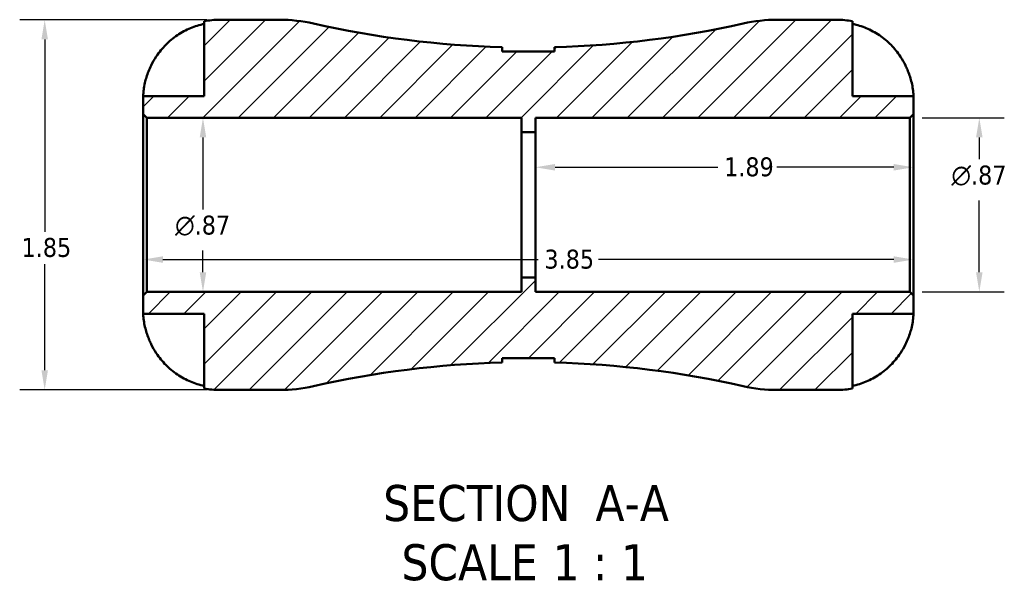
# Model space of a CAD drawing. Header units: inches. Extents: x 0.1 to 37.5, y -5 to 21.4.
# Tile 2 of 10: x 13.2 to 18.1, y -5 to -2.2. Entities that reach past the tile are written whole.
import ezdxf

# ---------------------------------------------------------------- set-up
doc = ezdxf.new("R2010")
doc.units = ezdxf.units.IN
doc.header["$MEASUREMENT"] = 0
for name, color, linetype, lineweight in [('Dimension (ANSI)', 7, 'Continuous', 25), ('Hatch (ANSI)', 7, 'Continuous', 18), ('Symbol (ANSI)', 7, 'Continuous', 25), ('Visible (ANSI)', 7, 'Continuous', 50)]:
    doc.layers.add(name, color=color, linetype=linetype, lineweight=lineweight)
doc.styles.add('Label Text (ANSI)', font='tahoma.ttf')
doc.styles.add('Note Text (ANSI)', font='tahoma.ttf')
doc.dimstyles.new('Default (ANSI)', dxfattribs={"dimtxt": 0.09448818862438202, "dimasz": 0.09842519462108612, "dimexe": 0.125, "dimexo": 0.0625, "dimgap": 0.03149606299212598, "dimtad": 0, "dimtih": 1, "dimtoh": 1, "dimrnd": 1e-08, "dimzin": 4, "dimdsep": 46, "dimtxsty": 'Note Text (ANSI)', "dimcen": 0.09, "dimdle": 0.3937007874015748, "dimclrd": 256, "dimclre": 256, "dimclrt": 5, "dimadec": 0, "dimazin": 1, "dimtfac": 1, "dimtofl": 0, "dimtmove": 0, "dimatfit": 3, "dimfxl": 1, "dimtolj": 1, "dimtzin": 4, "dimlwd": -1, "dimlwe": -1, "dimarcsym": 0})

# ---------------------------------------------------------------- blocks, each defined once
blk = doc.blocks.new('*D8')
at = {"layer": 'Defpoints', "color": 0, "transparency": 16777216}
for p in [(17.62196865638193, -2.970824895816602), (15.73196865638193, -3.158647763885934), (17.62196865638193, -3.158647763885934)]:
    blk.add_point(p, dxfattribs=at)
at = {"layer": 'Dimension (ANSI)', "transparency": 16777216}
for p, q in [((15.83039385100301, -2.970824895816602), (16.64425021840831, -2.970824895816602)), ((17.52354346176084, -2.970824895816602), (16.93968709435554, -2.970824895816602))]:
    blk.add_line(p, q, dxfattribs=at)
for points in [[(15.83039385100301, -2.954420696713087), (15.83039385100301, -2.987229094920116), (15.73196865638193, -2.970824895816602)], [(17.52354346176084, -2.954420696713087), (17.52354346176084, -2.987229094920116), (17.62196865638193, -2.970824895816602)]]:
    blk.add_solid(points, dxfattribs=at)
at = {"layer": 'Dimension (ANSI)', "color": 5, "transparency": 16777216, "insert": (16.67574628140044, -2.921423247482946), "char_height": 0.09448818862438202, "attachment_point": 1, "style": 'Note Text (ANSI)'}
blk.add_mtext('\\A1;1.89', dxfattribs=at)
blk = doc.blocks.new('*D9')
at = {"layer": 'Defpoints', "color": 0, "transparency": 16777216}
for p in [(17.60346865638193, -2.723608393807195), (17.95144293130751, -2.723608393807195), (17.60346865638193, -3.593687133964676)]:
    blk.add_point(p, dxfattribs=at)
at = {"layer": 'Dimension (ANSI)', "transparency": 16777216}
for p, q in [((17.66596865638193, -2.723608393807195), (18.07644293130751, -2.723608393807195)), ((17.95144293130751, -2.822033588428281), (17.95144293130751, -2.931059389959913)), ((17.95144293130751, -3.49526193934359), (17.95144293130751, -3.136236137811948)), ((17.66596865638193, -3.593687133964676), (18.07644293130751, -3.593687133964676))]:
    blk.add_line(p, q, dxfattribs=at)
for points in [[(17.935038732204, -2.822033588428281), (17.96784713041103, -2.822033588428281), (17.95144293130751, -2.723608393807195)], [(17.935038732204, -3.49526193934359), (17.96784713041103, -3.49526193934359), (17.95144293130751, -3.593687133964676)]]:
    blk.add_solid(points, dxfattribs=at)
at = {"layer": 'Dimension (ANSI)', "color": 5, "transparency": 16777216, "insert": (17.81212509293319, -2.962555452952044), "char_height": 0.09448818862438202, "attachment_point": 1, "style": 'Note Text (ANSI)'}
blk.add_mtext('\\A1;{\\fAIGDT|b0|i0;\\H0.0945;\\ln}\\fTahoma|b0|i0;\\H0.0945;.87', dxfattribs=at)
blk = doc.blocks.new('*D10')
at = {"layer": 'Defpoints', "color": 0, "transparency": 16777216}
for p in [(13.79046865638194, -2.723608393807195), (13.79046865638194, -3.593687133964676), (14.07040043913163, -3.593687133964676)]:
    blk.add_point(p, dxfattribs=at)
at = {"layer": 'Dimension (ANSI)', "transparency": 16777216}
for p, q in [((13.85296865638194, -2.723608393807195), (14.19540043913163, -2.723608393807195)), ((14.07040043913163, -2.822033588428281), (14.07040043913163, -3.181059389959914)), ((14.07040043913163, -3.49526193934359), (14.07040043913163, -3.386236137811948)), ((13.85296865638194, -3.593687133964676), (14.19540043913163, -3.593687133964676))]:
    blk.add_line(p, q, dxfattribs=at)
for points in [[(14.05399624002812, -2.822033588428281), (14.08680463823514, -2.822033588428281), (14.07040043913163, -2.723608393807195)], [(14.05399624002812, -3.49526193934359), (14.08680463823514, -3.49526193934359), (14.07040043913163, -3.593687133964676)]]:
    blk.add_solid(points, dxfattribs=at)
at = {"layer": 'Dimension (ANSI)', "color": 5, "transparency": 16777216, "insert": (13.93108260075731, -3.212555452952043), "char_height": 0.09448818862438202, "attachment_point": 1, "style": 'Note Text (ANSI)'}
blk.add_mtext('\\A1;{\\fAIGDT|b0|i0;\\H0.0945;\\ln}\\fTahoma|b0|i0;\\H0.0945;.87', dxfattribs=at)
blk = doc.blocks.new('*D11')
at = {"layer": 'Defpoints', "color": 0, "transparency": 16777216}
for p in [(13.77196865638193, -3.158647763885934), (17.62196865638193, -3.158647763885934), (17.62196865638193, -3.432049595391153)]:
    blk.add_point(p, dxfattribs=at)
at = {"layer": 'Dimension (ANSI)', "transparency": 16777216}
for p, q in [((13.87039385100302, -3.432049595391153), (15.74585524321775, -3.432049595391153)), ((17.52354346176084, -3.432049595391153), (16.0480820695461, -3.432049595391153))]:
    blk.add_line(p, q, dxfattribs=at)
for points in [[(13.87039385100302, -3.415645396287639), (13.87039385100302, -3.448453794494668), (13.77196865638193, -3.432049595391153)], [(17.52354346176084, -3.415645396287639), (17.52354346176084, -3.448453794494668), (17.62196865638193, -3.432049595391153)]]:
    blk.add_solid(points, dxfattribs=at)
at = {"layer": 'Dimension (ANSI)', "color": 5, "transparency": 16777216, "insert": (15.77735130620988, -3.382647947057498), "char_height": 0.09448818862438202, "attachment_point": 1, "style": 'Note Text (ANSI)'}
blk.add_mtext('\\A1;3.85', dxfattribs=at)
blk = doc.blocks.new('*D12')
at = {"layer": 'Defpoints', "color": 0, "transparency": 16777216}
for p in [(14.15316944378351, -2.233647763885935), (13.2791522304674, -4.083647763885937), (14.15316944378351, -4.083647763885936)]:
    blk.add_point(p, dxfattribs=at)
at = {"layer": 'Dimension (ANSI)', "transparency": 16777216}
for p, q in [((14.09066944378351, -2.233647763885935), (13.1541522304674, -2.233647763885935)), ((13.2791522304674, -2.332072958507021), (13.2791522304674, -3.29275005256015)), ((13.2791522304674, -3.98522256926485), (13.2791522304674, -3.454545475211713)), ((14.09066944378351, -4.083647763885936), (13.1541522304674, -4.083647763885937))]:
    blk.add_line(p, q, dxfattribs=at)
for points in [[(13.26274803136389, -2.332072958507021), (13.29555642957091, -2.332072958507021), (13.2791522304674, -2.233647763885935)], [(13.26274803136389, -3.98522256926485), (13.29555642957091, -3.98522256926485), (13.2791522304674, -4.083647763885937)]]:
    blk.add_solid(points, dxfattribs=at)
at = {"layer": 'Dimension (ANSI)', "color": 5, "transparency": 16777216, "insert": (13.16362788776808, -3.324246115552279), "char_height": 0.09448818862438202, "attachment_point": 1, "style": 'Note Text (ANSI)'}
blk.add_mtext('\\A1;1.85', dxfattribs=at)

msp = doc.modelspace()

# ---------------------------------------------------------------- hatches: boundary and pattern name
at = {"layer": 'Hatch (ANSI)'}
h = msp.add_hatch(dxfattribs=at)
h.set_pattern_fill('ANSI31', color=256, scale=0.9999999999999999, style=0)
h.set_pattern_definition([(45, (0, 0), (-0.08838834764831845, 0.08838834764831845), [])])
edge = h.paths.add_edge_path()
edge.add_ellipse((14.4529027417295, -3.313647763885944), major_axis=(0.7699999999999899, -1.22386790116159e-15), ratio=1, start_angle=270, end_angle=282.727735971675)
edge.add_ellipse((15.69696865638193, -8.821570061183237), major_axis=(4.756842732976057, 1.074420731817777), ratio=1, start_angle=78.80582388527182, end_angle=90, ccw=False)
edge.add_line((15.5664568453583, -3.946644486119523), (15.56645684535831, -3.924700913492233))
edge.add_line((15.56645684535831, -3.924700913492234), (15.82748046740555, -3.924700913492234))
edge.add_line((15.82748046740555, -3.924700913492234), (15.82748046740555, -3.946644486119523))
edge.add_ellipse((15.69696865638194, -8.821570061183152), major_axis=(4.874925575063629, -0.1305118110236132), ratio=1, start_angle=78.8058238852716, end_angle=90, ccw=False)
edge.add_ellipse((16.94103457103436, -3.313647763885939), major_axis=(0.7510795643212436, -0.169645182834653), ratio=1, start_angle=269.9999999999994, end_angle=282.727735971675)
edge.add_line((16.94103457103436, -4.083647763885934), (17.24076786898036, -4.083647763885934))
edge.add_ellipse((17.24076786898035, -3.702446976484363), major_axis=(0.3812007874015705, -8.74191357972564e-16), ratio=1, start_angle=270, end_angle=281.5369590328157)
edge.add_line((17.31700802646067, -4.07594594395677), (17.31700802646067, -3.702446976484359))
edge.add_line((17.31700802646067, -3.702446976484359), (17.62196865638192, -3.702446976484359))
edge.add_line((17.62196865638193, -3.702446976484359), (17.62196865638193, -3.612187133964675))
edge.add_line((17.62196865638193, -3.612187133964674), (17.60346865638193, -3.593687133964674))
edge.add_line((17.60346865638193, -3.593687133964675), (15.73196865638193, -3.593687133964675))
edge.add_line((15.73196865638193, -3.593687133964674), (15.73196865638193, -3.521180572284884))
edge.add_line((15.73196865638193, -3.521180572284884), (15.66196865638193, -3.521180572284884))
edge.add_line((15.66196865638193, -3.521180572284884), (15.66196865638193, -3.593687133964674))
edge.add_line((15.66196865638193, -3.593687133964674), (13.79046865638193, -3.593687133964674))
edge.add_line((13.79046865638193, -3.593687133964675), (13.77196865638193, -3.612187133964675))
edge.add_line((13.77196865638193, -3.612187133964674), (13.77196865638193, -3.702446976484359))
edge.add_line((13.77196865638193, -3.702446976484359), (14.07692928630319, -3.702446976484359))
edge.add_line((14.07692928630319, -3.702446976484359), (14.07692928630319, -4.07594594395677))
edge.add_ellipse((14.1531694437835, -3.702446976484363), major_axis=(0.3734989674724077, -0.07624015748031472), ratio=0.9999999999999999, start_angle=270, end_angle=281.5369590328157)
edge.add_line((14.1531694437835, -4.083647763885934), (14.4529027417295, -4.083647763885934))
edge = h.paths.add_edge_path()
edge.add_line((15.82748046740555, -2.392594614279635), (15.56645684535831, -2.392594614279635))
edge.add_line((15.56645684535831, -2.392594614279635), (15.56645684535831, -2.370651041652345))
edge.add_ellipse((15.69696865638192, 2.504274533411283), major_axis=(-4.874925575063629, 0.1305118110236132), ratio=1, start_angle=78.8058238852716, end_angle=90, ccw=False)
edge.add_ellipse((14.4529027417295, -3.003647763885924), major_axis=(-0.7510795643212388, 0.1696451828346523), ratio=1, start_angle=269.9999999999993, end_angle=282.727735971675)
edge.add_line((14.4529027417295, -2.233647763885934), (14.1531694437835, -2.233647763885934))
edge.add_ellipse((14.1531694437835, -2.614848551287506), major_axis=(-0.3812007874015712, 8.74191357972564e-16), ratio=1, start_angle=270, end_angle=281.5369590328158)
edge.add_line((14.07692928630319, -2.241349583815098), (14.07692928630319, -2.614848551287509))
edge.add_line((14.07692928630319, -2.614848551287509), (13.77196865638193, -2.614848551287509))
edge.add_line((13.77196865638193, -2.614848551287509), (13.77196865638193, -2.705108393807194))
edge.add_line((13.77196865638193, -2.705108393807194), (13.79046865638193, -2.723608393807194))
edge.add_line((13.79046865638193, -2.723608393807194), (15.66196865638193, -2.723608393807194))
edge.add_line((15.66196865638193, -2.723608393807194), (15.66196865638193, -2.796114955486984))
edge.add_line((15.66196865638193, -2.796114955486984), (15.73196865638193, -2.796114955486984))
edge.add_line((15.73196865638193, -2.796114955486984), (15.73196865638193, -2.723608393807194))
edge.add_line((15.73196865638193, -2.723608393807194), (17.60346865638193, -2.723608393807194))
edge.add_line((17.60346865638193, -2.723608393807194), (17.62196865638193, -2.705108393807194))
edge.add_line((17.62196865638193, -2.705108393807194), (17.62196865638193, -2.614848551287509))
edge.add_line((17.62196865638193, -2.614848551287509), (17.31700802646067, -2.614848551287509))
edge.add_line((17.31700802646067, -2.614848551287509), (17.31700802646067, -2.241349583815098))
edge.add_ellipse((17.24076786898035, -2.61484855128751), major_axis=(-0.3734989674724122, 0.07624015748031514), ratio=1, start_angle=270, end_angle=281.5369590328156)
edge.add_line((17.24076786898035, -2.233647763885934), (16.94103457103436, -2.233647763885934))
edge.add_ellipse((16.94103457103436, -3.003647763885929), major_axis=(-0.7699999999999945, 1.22386790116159e-15), ratio=1, start_angle=270, end_angle=282.727735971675)
edge.add_ellipse((15.69696865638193, 2.50427453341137), major_axis=(-4.756842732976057, -1.074420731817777), ratio=1, start_angle=78.80582388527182, end_angle=90, ccw=False)
edge.add_line((15.82748046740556, -2.370651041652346), (15.82748046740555, -2.392594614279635))

# ---------------------------------------------------------------- linework, layer by layer
at = {"layer": 'Visible (ANSI)'}
for p, q in [((14.07692928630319, -2.241349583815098), (14.07692928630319, -2.614848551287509)), ((14.4529027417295, -2.233647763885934), (14.1531694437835, -2.233647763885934)), ((17.24076786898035, -2.233647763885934), (16.94103457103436, -2.233647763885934)), ((17.31700802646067, -2.614848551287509), (17.31700802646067, -2.241349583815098)), ((15.56645684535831, -2.392594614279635), (15.56645684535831, -2.370651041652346)), ((15.82748046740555, -2.392594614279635), (15.56645684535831, -2.392594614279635)), ((15.82748046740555, -2.370651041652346), (15.82748046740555, -2.392594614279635)), ((14.07692928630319, -2.614848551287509), (13.77196865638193, -2.614848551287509)), ((13.77196865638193, -2.614848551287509), (13.77196865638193, -2.705108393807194)), ((17.62196865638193, -2.614848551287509), (17.31700802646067, -2.614848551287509)), ((17.62196865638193, -2.705108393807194), (17.62196865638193, -2.614848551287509)), ((13.77196865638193, -2.705108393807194), (13.79046865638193, -2.723608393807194)), ((13.77196865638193, -2.705108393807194), (13.77196865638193, -3.612187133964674)), ((17.60346865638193, -2.723608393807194), (17.62196865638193, -2.705108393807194)), ((17.62196865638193, -3.612187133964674), (17.62196865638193, -2.705108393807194)), ((13.79046865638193, -2.723608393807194), (15.66196865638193, -2.723608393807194)), ((13.79046865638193, -3.593687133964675), (13.79046865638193, -2.723608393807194)), ((15.66196865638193, -2.723608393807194), (15.66196865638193, -2.796114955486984)), ((15.73196865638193, -2.796114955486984), (15.73196865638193, -2.723608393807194)), ((15.73196865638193, -2.723608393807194), (17.60346865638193, -2.723608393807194)), ((17.60346865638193, -2.723608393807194), (17.60346865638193, -3.593687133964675)), ((15.66196865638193, -2.796114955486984), (15.73196865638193, -2.796114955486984)), ((15.66196865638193, -3.521180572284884), (15.66196865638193, -2.796114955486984)), ((15.73196865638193, -3.521180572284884), (15.73196865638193, -2.796114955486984)), ((15.73196865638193, -3.521180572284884), (15.66196865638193, -3.521180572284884)), ((15.66196865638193, -3.521180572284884), (15.66196865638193, -3.593687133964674)), ((15.73196865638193, -3.593687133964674), (15.73196865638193, -3.521180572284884)), ((13.79046865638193, -3.593687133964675), (13.77196865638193, -3.612187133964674)), ((13.77196865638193, -3.612187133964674), (13.77196865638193, -3.702446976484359)), ((15.66196865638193, -3.593687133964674), (13.79046865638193, -3.593687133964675)), ((17.60346865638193, -3.593687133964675), (15.73196865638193, -3.593687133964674)), ((17.62196865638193, -3.612187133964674), (17.60346865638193, -3.593687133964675)), ((17.62196865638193, -3.702446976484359), (17.62196865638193, -3.612187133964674)), ((13.77196865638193, -3.702446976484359), (14.07692928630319, -3.702446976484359)), ((14.07692928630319, -3.702446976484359), (14.07692928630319, -4.07594594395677)), ((17.31700802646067, -4.07594594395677), (17.31700802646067, -3.702446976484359)), ((17.31700802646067, -3.702446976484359), (17.62196865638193, -3.702446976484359)), ((15.56645684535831, -3.946644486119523), (15.56645684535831, -3.924700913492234)), ((15.56645684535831, -3.924700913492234), (15.82748046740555, -3.924700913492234)), ((15.82748046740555, -3.924700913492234), (15.82748046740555, -3.946644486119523)), ((14.1531694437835, -4.083647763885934), (14.4529027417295, -4.083647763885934)), ((16.94103457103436, -4.083647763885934), (17.24076786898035, -4.083647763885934))]:
    msp.add_line(p, q, dxfattribs=at)
for centre, radius, start, end in [((14.1531694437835, -2.614848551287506), 0.3812007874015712, 90, 101.5369590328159), ((14.4529027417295, -3.003647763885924), 0.7699999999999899, 77.2722640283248, 89.9999999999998), ((15.69696865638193, 2.50427453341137), 4.876672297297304, 257.2722640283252, 268.4664401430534), ((15.69696865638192, 2.50427453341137), 4.876672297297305, 271.5335598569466, 282.7277359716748), ((16.94103457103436, -3.003647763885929), 0.7699999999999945, 90, 102.7277359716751), ((17.24076786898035, -2.61484855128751), 0.3812007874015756, 78.46304096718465, 90), ((15.69696865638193, -8.821570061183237), 4.876672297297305, 91.53355985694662, 102.7277359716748), ((15.69696865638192, -8.821570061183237), 4.876672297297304, 77.2722640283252, 88.46644014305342), ((14.1531694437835, -3.702446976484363), 0.3812007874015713, 258.4630409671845, 270), ((14.4529027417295, -3.313647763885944), 0.7699999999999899, 270, 282.7277359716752), ((16.94103457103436, -3.313647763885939), 0.7699999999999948, 257.2722640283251, 270), ((17.24076786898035, -3.702446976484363), 0.3812007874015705, 270, 281.5369590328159)]:
    msp.add_arc(centre, radius, start, end, dxfattribs=at)
for points, knots in [([(13.81146853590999, -2.46236823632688), (13.81880419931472, -2.447183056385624), (13.82743768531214, -2.431893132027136), (13.85142403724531, -2.395567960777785), (13.86807811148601, -2.375388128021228), (13.90145028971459, -2.341730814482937), (13.92119370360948, -2.325109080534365), (13.9637526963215, -2.296429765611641), (13.98656904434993, -2.284373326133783), (14.02918109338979, -2.266605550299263), (14.05276715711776, -2.25911324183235), (14.07692928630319, -2.25411158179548)], [4.9848872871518, 4.9848872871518, 4.9848872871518, 4.9848872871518, 5.107254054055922, 5.107254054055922, 5.289086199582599, 5.289086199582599, 5.468422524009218, 5.468422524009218, 5.647758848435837, 5.647758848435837, 5.820222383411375, 5.820222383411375, 5.820222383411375, 5.820222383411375]), ([(17.31700802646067, -2.25411158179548), (17.34146342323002, -2.259173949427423), (17.36534005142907, -2.26679178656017), (17.40829803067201, -2.284822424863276), (17.43121775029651, -2.297018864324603), (17.4739305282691, -2.326021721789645), (17.49372437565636, -2.342826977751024), (17.52694144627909, -2.376643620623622), (17.54341569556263, -2.396774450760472), (17.56693756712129, -2.432669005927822), (17.57531692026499, -2.44756354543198), (17.58246877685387, -2.46236823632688)], [0.1837476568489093, 0.1837476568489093, 0.1837476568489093, 0.1837476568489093, 0.3583183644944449, 0.3583183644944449, 0.5387523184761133, 0.5387523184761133, 0.7191862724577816, 0.7191862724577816, 0.8999547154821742, 0.8999547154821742, 1.019055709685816, 1.019055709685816, 1.019055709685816, 1.019055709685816]), ([(13.77196865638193, -2.614848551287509), (13.77196865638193, -2.614848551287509), (13.77191829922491, -2.611874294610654), (13.77233374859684, -2.60054064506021), (13.77280282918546, -2.592531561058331), (13.77531239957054, -2.572632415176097), (13.777284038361, -2.561097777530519), (13.78244899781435, -2.539408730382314), (13.78503363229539, -2.53008095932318), (13.7911160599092, -2.511100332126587), (13.79454839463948, -2.50156546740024), (13.80236664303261, -2.482047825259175), (13.80674984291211, -2.472136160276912), (13.81146853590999, -2.46236823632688)], [-2.674040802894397, -2.674040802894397, -2.674040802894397, -2.674040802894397, -2.541543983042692, -2.541543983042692, -2.415527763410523, -2.415527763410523, -2.29446168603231, -2.29446168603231, -2.211258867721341, -2.211258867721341, -2.130883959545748, -2.130883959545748, -2.04781890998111, -2.04781890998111, -2.04781890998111, -2.04781890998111]), ([(17.58246877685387, -2.46236823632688), (17.58570804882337, -2.469073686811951), (17.5887914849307, -2.475850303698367), (17.59599147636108, -2.492733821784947), (17.59986011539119, -2.502805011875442), (17.60646437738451, -2.522090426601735), (17.60921863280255, -2.531233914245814), (17.61455549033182, -2.551513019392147), (17.6167555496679, -2.562171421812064), (17.62048421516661, -2.585041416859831), (17.62132354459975, -2.595738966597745), (17.62205541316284, -2.610866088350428), (17.62196865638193, -2.614848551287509), (17.62196865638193, -2.614848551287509)], [-0.624434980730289, -0.624434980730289, -0.624434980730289, -0.624434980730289, -0.5678582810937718, -0.5678582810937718, -0.484092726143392, -0.484092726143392, -0.4047363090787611, -0.4047363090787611, -0.3003650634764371, -0.3003650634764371, -0.1533155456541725, -0.1533155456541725, 0, 0, 0, 0]), ([(13.81146853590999, -3.854927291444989), (13.80822926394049, -3.848221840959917), (13.80514582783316, -3.841445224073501), (13.79794583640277, -3.824561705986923), (13.79407719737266, -3.814490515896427), (13.78747293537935, -3.795205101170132), (13.7847186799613, -3.786061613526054), (13.77938182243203, -3.765782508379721), (13.77718176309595, -3.755124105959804), (13.77345309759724, -3.732254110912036), (13.77261376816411, -3.721556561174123), (13.77188189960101, -3.70642943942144), (13.77196865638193, -3.702446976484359), (13.77196865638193, -3.702446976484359)], [-0.6244349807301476, -0.6244349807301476, -0.6244349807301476, -0.6244349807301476, -0.5678582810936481, -0.5678582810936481, -0.484092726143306, -0.484092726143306, -0.4047363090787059, -0.4047363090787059, -0.3003650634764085, -0.3003650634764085, -0.1533155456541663, -0.1533155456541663, 0, 0, 0, 0]), ([(17.62196865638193, -3.702446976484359), (17.62196865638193, -3.702446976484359), (17.62201901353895, -3.705421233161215), (17.62160356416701, -3.716754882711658), (17.6211344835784, -3.724763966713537), (17.61862491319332, -3.744663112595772), (17.61665327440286, -3.75619775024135), (17.6114883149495, -3.777886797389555), (17.60890368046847, -3.787214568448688), (17.60282125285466, -3.806195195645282), (17.59938891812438, -3.815730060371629), (17.59157066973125, -3.835247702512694), (17.58718746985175, -3.845159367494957), (17.58246877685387, -3.854927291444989)], [-2.674040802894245, -2.674040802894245, -2.674040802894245, -2.674040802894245, -2.541543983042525, -2.541543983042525, -2.415527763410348, -2.415527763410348, -2.294461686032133, -2.294461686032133, -2.211258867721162, -2.211258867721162, -2.130883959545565, -2.130883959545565, -2.047818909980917, -2.047818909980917, -2.047818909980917, -2.047818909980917]), ([(14.07692928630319, -4.063183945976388), (14.05276715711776, -4.058182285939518), (14.02918109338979, -4.050689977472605), (13.98656904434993, -4.032922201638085), (13.9637526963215, -4.020865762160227), (13.92119370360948, -3.992186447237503), (13.90145028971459, -3.975564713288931), (13.86807811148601, -3.941907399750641), (13.85142403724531, -3.921727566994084), (13.82743768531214, -3.885402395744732), (13.81880419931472, -3.870112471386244), (13.81146853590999, -3.854927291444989)], [0.1837059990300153, 0.1837059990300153, 0.1837059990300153, 0.1837059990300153, 0.3561695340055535, 0.3561695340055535, 0.5355058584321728, 0.5355058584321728, 0.714842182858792, 0.714842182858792, 0.8966743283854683, 0.8966743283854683, 1.019041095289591, 1.019041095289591, 1.019041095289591, 1.019041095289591]), ([(17.58246877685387, -3.854927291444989), (17.57513311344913, -3.870112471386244), (17.56649962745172, -3.885402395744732), (17.54251327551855, -3.921727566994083), (17.52585920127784, -3.941907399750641), (17.49248702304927, -3.975564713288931), (17.47274360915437, -3.992186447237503), (17.43018461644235, -4.020865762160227), (17.40736826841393, -4.032922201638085), (17.36475621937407, -4.050689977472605), (17.34117015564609, -4.058182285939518), (17.31700802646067, -4.063183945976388)], [4.984887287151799, 4.984887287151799, 4.984887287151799, 4.984887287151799, 5.107254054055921, 5.107254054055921, 5.289086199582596, 5.289086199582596, 5.468422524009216, 5.468422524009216, 5.647758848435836, 5.647758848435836, 5.820222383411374, 5.820222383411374, 5.820222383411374, 5.820222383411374])]:
    msp.add_open_spline(points, degree=3, knots=knots, dxfattribs=at)

# ---------------------------------------------------------------- texts
at = {"layer": 'Symbol (ANSI)', "char_height": 0.1799999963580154, "attachment_point": 7, "style": 'Label Text (ANSI)'}
for s, insert in [('SECTION', (14.97159802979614, -4.742138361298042)), (' A-A', (15.96507236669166, -4.73834581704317)), ('SCALE', (15.06291079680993, -5.03792014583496)), (' 1 : 1', (15.7506477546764, -5.034711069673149))]:
    msp.add_mtext(s, dxfattribs=dict(at, insert=insert))

# ---------------------------------------------------------------- dimensions: what is measured, and where the dimension line sits
at = {"layer": 'Dimension (ANSI)'}
for base, p1, p2, angle, override, picture, middle in [((13.2791522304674, -4.083647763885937), (14.1531694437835, -2.233647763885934), (14.1531694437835, -4.083647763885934), 270, {"dimgap": 0.03149606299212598, "dimdec": 2, "dimtol": 0, "dimlim": 0, "dimtp": 0, "dimtm": -0, "dimtdec": 2, "dimatfit": 1}, '*D12', (13.2791522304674, -3.373647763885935)), ((17.62196865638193, -2.970824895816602), (15.73196865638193, -3.158647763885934), (17.62196865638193, -3.158647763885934), 180, {"dimgap": 0.03149606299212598, "dimtih": 0, "dimtoh": 0, "dimdec": 2, "dimse1": 1, "dimse2": 1, "dimtol": 0, "dimlim": 0, "dimtp": 0, "dimtm": -0, "dimtdec": 2, "dimatfit": 1}, '*D8', (16.79196865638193, -2.970824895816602))]:
    dim = msp.add_linear_dim(base=base, p1=p1, p2=p2, angle=angle, dimstyle='Default (ANSI)', override=override, dxfattribs=at)
    dim.commit()
    dim.dimension.update_dxf_attribs({"geometry": picture, "text_midpoint": middle, "dimtype": 160})
for base, p1, p2, picture, middle in [((14.07040043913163, -3.593687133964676), (13.79046865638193, -2.723608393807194), (13.79046865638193, -3.593687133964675), '*D10', (14.07040043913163, -3.283647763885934)), ((17.95144293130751, -2.723608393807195), (17.60346865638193, -3.593687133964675), (17.60346865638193, -2.723608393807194), '*D9', (17.95144293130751, -3.033647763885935))]:
    dim = msp.add_linear_dim(base=base, p1=p1, p2=p2, angle=90, text='{\\fAIGDT|b0|i0;\\H0.0945;\\ln}\\fTahoma|b0|i0;\\H0.0945;<>', dimstyle='Default (ANSI)', override={"dimgap": 0.03149606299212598, "dimdec": 2, "dimtol": 0, "dimlim": 0, "dimtp": 0, "dimtm": -0, "dimtdec": 2, "dimatfit": 1}, dxfattribs=at)
    dim.commit()
    dim.dimension.update_dxf_attribs({"geometry": picture, "text_midpoint": middle, "dimtype": 160})
dim = msp.add_linear_dim(base=(17.62196865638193, -3.432049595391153), p1=(13.77196865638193, -3.158647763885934), p2=(17.62196865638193, -3.158647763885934), dimstyle='Default (ANSI)', override={"dimgap": 0.03149606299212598, "dimtih": 0, "dimtoh": 0, "dimdec": 2, "dimse1": 1, "dimse2": 1, "dimtol": 0, "dimlim": 0, "dimtp": 0, "dimtm": -0, "dimtdec": 2, "dimatfit": 1}, dxfattribs=at)
dim.commit()
dim.dimension.update_dxf_attribs({"geometry": '*D11', "text_midpoint": (15.89696865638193, -3.432049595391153), "dimtype": 160})

doc.saveas('drawing.dxf')
